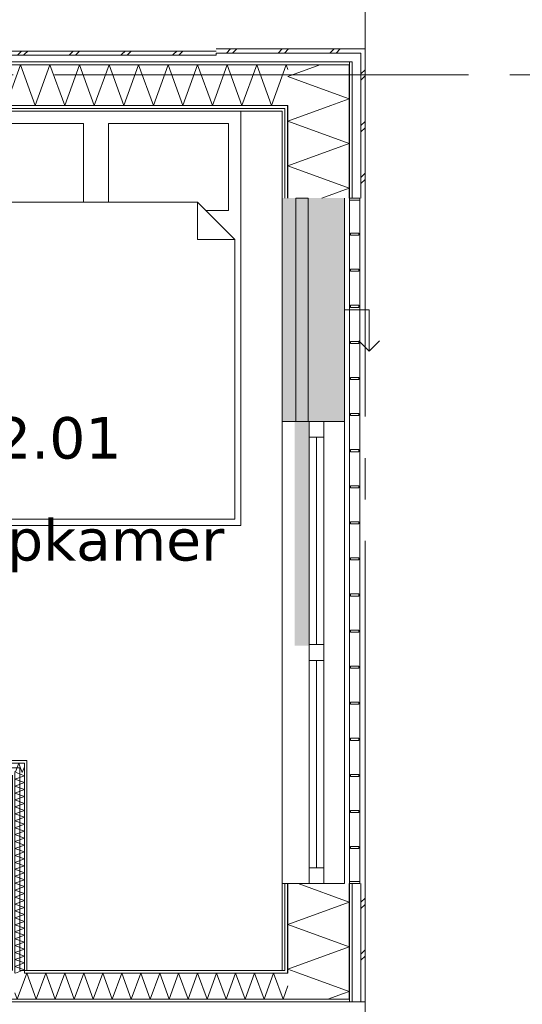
# Model space of a CAD drawing. Header units: millimetres. Extents: x -14925 to 266687, y -3550 to 35834.
# Tile 105 of 244: x 26106 to 28535, y 13512 to 18266. Entities that reach past the tile are written whole.
import ezdxf
from ezdxf.enums import TextEntityAlignment as Align

# ---------------------------------------------------------------- set-up
doc = ezdxf.new("R2010")
doc.units = ezdxf.units.MM
doc.header["$MEASUREMENT"] = 0
doc.linetypes.add('B0204', pattern=[2600, 2000, -200, 200, -200])
for name, color, linetype in [('34 Balustrades', 7, 'Continuous'), ('A Stramien', 7, 'Continuous'), ('New_21 Buitenwanden', 7, 'Continuous'), ('New_21 Buitenwanden 2D arcering', 7, 'Continuous'), ('New_21 Buitenwanden Afdek-arcering', 7, 'Continuous'), ('New_21 Buitenwanden Deuren', 7, 'Continuous'), ('New_21 Buitenwanden Doorsnede-arcering', 7, 'Continuous'), ('New_21 Buitenwanden Laagscheidingslijnen', 7, 'Continuous'), ('New_21 Buitenwanden Ramen', 7, 'Continuous'), ('New_22 C Binnenwanden', 7, 'Continuous'), ('New_22 C Binnenwanden Doorsnede-arcering', 7, 'Continuous'), ('New_22 C Binnenwanden Laagscheidingslijnen', 7, 'Continuous'), ('New_82 Interieur', 7, 'Continuous'), ('New_Z Gebruiksopp', 7, 'Continuous'), ('New_Z Gebruiksopp Zone omranding', 7, 'Continuous'), ('New_Z Gebruiksopp Zone tekst', 7, 'Continuous'), ('Tekst_dim 1_ 100 .DO', 7, 'Continuous')]:
    doc.layers.add(name, color=color, linetype=linetype)
doc.styles.add('GENERATED_STYLE_1', font='verdana.ttf')
doc.styles.add('GENERATED_STYLE_2', font='verdana.ttf')
doc.dimstyles.new('GENERATED_STYLE__2', dxfattribs={"dimtxt": 400, "dimasz": 380, "dimexe": 0.18, "dimexo": 0.0625, "dimgap": 0, "dimtad": 1, "dimtih": 1, "dimtoh": 1, "dimdec": 0, "dimzin": 0, "dimdsep": 46, "dimtxsty": 'GENERATED_STYLE_2', "dimblk": 'ARROWHEAD_7', "dimblk1": 'ARROWHEAD_7', "dimblk2": 'ARROWHEAD_7', "dimcen": 0.09, "dimse1": 1, "dimse2": 1, "dimclrd": 9, "dimclre": 9, "dimclrt": 9, "dimadec": 1, "dimazin": 0, "dimtfac": 1, "dimtdec": 4, "dimtmove": 0, "dimatfit": 3, "dimfxl": 1, "dimtolj": 1, "dimtzin": 0, "dimarcsym": 0})
pattern_1 = [(90, (0, 0), (-100, 0), [])]
pattern_2 = [(90, (0, 0), (-346.41, 0), [0, -200]), (90, (-173.2, 100), (-346.41, 0), [0, -200])]
pattern_3 = [(180, (0, 0), (0, 100), [])]
pattern_4 = [(0, (0, 0), (0, 100), [])]
pattern_5 = [(270, (0, 0), (100, 0), [])]
pattern_6 = [(180, (0, 0), (0, 346.41), [0, -200]), (180, (-100, -173.2), (0, 346.41), [0, -200])]

# ---------------------------------------------------------------- blocks, each defined once
blk = doc.blocks.new('slaapkamer_2.01_49_3', base_point=(26292.5, 16480.5))
at = {"layer": 'New_Z Gebruiksopp Zone tekst', "color": 2, "lineweight": 0}
for tag, style, p in [('DUMMY_941', 'GENERATED_STYLE_1', (26292.5, 16418.4)), ('DUMMY_942', 'GENERATED_STYLE_2', (26292.5, 15921.2))]:
    blk.add_attdef(tag, text='', height=200, dxfattribs=dict(at, style=style)).set_placement(p, align=Align.TOP_LEFT)
for tag, style, p in [('ROOM_NUMBER', 'GENERATED_STYLE_1', (26292.5, 16347.7)), ('ROOM_NAME', 'GENERATED_STYLE_2', (26292.5, 15855.3))]:
    blk.add_attdef(tag, text='', height=200, dxfattribs=dict(at, style=style)).set_placement(p, align=Align.TOP_CENTER)
blk = doc.blocks.new('*X990')
at = {"layer": 'New_21 Buitenwanden Doorsnede-arcering', "color": 7, "linetype": 'Continuous', "lineweight": 0}
for p in [(27556.5, 18048), (27533.5, 17943.9)]:
    blk.add_line(p, (27402, 17991.8), dxfattribs=at)
blk = doc.blocks.new('*X992')
at = {"layer": 'New_21 Buitenwanden Doorsnede-arcering', "color": 7, "linetype": 'Continuous', "lineweight": 0}
for p, q in [((27755, 18005), (27775, 18025)), ((27755, 17975), (27775, 17995)), ((27755, 17755), (27775, 17775)), ((27755, 17725), (27775, 17745)), ((27755, 17505), (27775, 17525)), ((27755, 17475), (27775, 17495))]:
    blk.add_line(p, q, dxfattribs=at)
blk = doc.blocks.new('*X994')
at = {"layer": 'New_21 Buitenwanden Doorsnede-arcering', "color": 7, "linetype": 'Continuous', "lineweight": 0}
for p, q in [((27610, 17852), (27402, 17776.3)), ((27698, 17668.6), (27402, 17776.3)), ((27698, 17668.6), (27402, 17560.8)), ((27698, 17453.1), (27402, 17560.8)), ((27698, 17453.1), (27565.8, 17405))]:
    blk.add_line(p, q, dxfattribs=at)
blk = doc.blocks.new('*X995')
at = {"layer": 'New_21 Buitenwanden Doorsnede-arcering', "color": 7, "linetype": 'Continuous', "lineweight": 0}
for q in [(27533.5, 17943.9), (27610, 17852)]:
    blk.add_line((27698, 17884), q, dxfattribs=at)
blk = doc.blocks.new('Wall_157_3', base_point=(27375, 17825))
at = {"layer": 'New_21 Buitenwanden Doorsnede-arcering', "linetype": 'Continuous', "lineweight": 0, "true_color": 0x000000}
h = blk.add_hatch(dxfattribs=at)
h.set_pattern_fill('325_Houtachtig_plaatmate_E2', color=18, style=0, pattern_type=2)
h.set_pattern_definition(pattern_1)
h.paths.add_polyline_path([(27698, 18063), (27698, 18048), (27713, 18048), (27713, 18063)])
h = blk.add_hatch(dxfattribs=at)
h.set_pattern_fill('325_Houtachtig_plaatmate_E2', color=18, style=0, pattern_type=2)
h.set_pattern_definition(pattern_1)
h.paths.add_polyline_path([(27698, 18048), (27698, 17405), (27713, 17405), (27713, 18048)])
h = blk.add_hatch(dxfattribs=at)
h.set_pattern_fill('720_Gips_0003', color=18, style=0, pattern_type=2)
h.set_pattern_definition(pattern_2)
h.paths.add_polyline_path([(27375, 17825), (27387, 17834), (27387, 17837), (27375, 17837)])
h = blk.add_hatch(dxfattribs=at)
h.set_pattern_fill('720_Gips_0003', color=18, style=0, pattern_type=2)
h.set_pattern_definition(pattern_2)
h.paths.add_polyline_path([(27387, 17834), (27375, 17825), (27387, 17825)])
h = blk.add_hatch(dxfattribs=at)
h.set_pattern_fill('325_Houtachtig_plaatmate_E2', color=18, style=0, pattern_type=2)
h.set_pattern_definition(pattern_1)
h.paths.add_polyline_path([(27387, 17837), (27391, 17837), (27402, 17845.2), (27402, 17852), (27387, 17852)])
h = blk.add_hatch(dxfattribs=at)
h.set_pattern_fill('325_Houtachtig_plaatmate_E2', color=18, style=0, pattern_type=2)
h.set_pattern_definition(pattern_1)
h.paths.add_polyline_path([(27387, 17834), (27391, 17837), (27387, 17837)])
h = blk.add_hatch(dxfattribs=at)
h.set_pattern_fill('325_Houtachtig_plaatmate_E2', color=18, style=0, pattern_type=2)
h.set_pattern_definition(pattern_1)
h.paths.add_polyline_path([(27391, 17837), (27387, 17834), (27387, 17405), (27402, 17405), (27402, 17837)])
h = blk.add_hatch(dxfattribs=at)
h.set_pattern_fill('325_Houtachtig_plaatmate_E2', color=18, style=0, pattern_type=2)
h.set_pattern_definition(pattern_1)
h.paths.add_polyline_path([(27402, 17837), (27402, 17845.2), (27391, 17837)])
h = blk.add_hatch(dxfattribs=at)
h.set_pattern_fill('720_Gips_0003', color=18, style=0, pattern_type=2)
h.set_pattern_definition(pattern_2)
h.paths.add_polyline_path([(27375, 17825), (27375, 17405), (27387, 17405), (27387, 17825)])
at = {"layer": 'New_21 Buitenwanden', "color": 9, "linetype": 'Continuous', "lineweight": 0, "flags": 128}
for points in [[(27775, 18125), (27755, 18125)], [(27775, 17405), (27775, 18125)], [(27375, 17825), (27375, 17405)]]:
    blk.add_lwpolyline(points, dxfattribs=at)
at = {"layer": 'New_21 Buitenwanden Laagscheidingslijnen', "color": 9, "linetype": 'Continuous', "lineweight": 0}
for p, q in [((27748.3, 18105), (27713, 18105)), ((27748.3, 18105), (27755, 18105)), ((27755, 18063), (27755, 18105)), ((27672.3, 18048), (27402, 18048)), ((27672.3, 18048), (27698, 18048)), ((27698, 18063), (27713, 18063)), ((27698, 17852), (27698, 18048)), ((27713, 18048), (27713, 18063)), ((27713, 17405), (27713, 18048)), ((27755, 17405), (27755, 18063)), ((27387, 17837), (27375, 17837)), ((27402, 17852), (27387, 17852)), ((27387, 17834), (27387, 17837)), ((27387, 17825), (27387, 17834)), ((27402, 17845.2), (27402, 17852)), ((27402, 17837), (27402, 17845.2)), ((27402, 17405), (27402, 17837)), ((27698, 17405), (27698, 17852)), ((27387, 17405), (27387, 17825))]:
    blk.add_line(p, q, dxfattribs=at)
at = {"layer": 'New_21 Buitenwanden', "color": 1, "lineweight": 0}
for name in ['*X990', '*X992', '*X995', '*X994']:
    blk.add_blockref(name, (0, 0), dxfattribs=at)
blk = doc.blocks.new('*X1010')
at = {"layer": 'New_22 C Binnenwanden Doorsnede-arcering', "color": 7, "linetype": 'Continuous', "lineweight": 0}
for p, q in [((26140.3, 13663), (26129, 13631.8)), ((26140.3, 13663), (26186.2, 13537)), ((26232.1, 13663), (26186.2, 13537)), ((26232.1, 13663), (26277.9, 13537)), ((26323.8, 13663), (26277.9, 13537)), ((26323.8, 13663), (26369.6, 13537)), ((26415.5, 13663), (26369.6, 13537)), ((26415.5, 13663), (26461.4, 13537)), ((26507.2, 13663), (26461.4, 13537)), ((26507.2, 13663), (26553.1, 13537)), ((26598.9, 13663), (26553.1, 13537)), ((26598.9, 13663), (26644.8, 13537)), ((26690.7, 13663), (26644.8, 13537)), ((26690.7, 13663), (26736.5, 13537)), ((26782.4, 13663), (26736.5, 13537)), ((26782.4, 13663), (26828.2, 13537)), ((26874.1, 13663), (26828.2, 13537)), ((26874.1, 13663), (26920, 13537)), ((26965.8, 13663), (26920, 13537)), ((26965.8, 13663), (27011.7, 13537)), ((27057.5, 13663), (27011.7, 13537)), ((27057.5, 13663), (27103.4, 13537)), ((27149.3, 13663), (27103.4, 13537)), ((27149.3, 13663), (27195.1, 13537)), ((27241, 13663), (27195.1, 13537)), ((27241, 13663), (27286.8, 13537)), ((27332.7, 13663), (27286.8, 13537)), ((27332.7, 13663), (27378.6, 13537)), ((27402, 13601.4), (27378.6, 13537))]:
    blk.add_line(p, q, dxfattribs=at)
blk = doc.blocks.new('*X1011')
at = {"layer": 'New_22 C Binnenwanden Doorsnede-arcering', "color": 7, "linetype": 'Continuous', "lineweight": 0}
for p in [(26129, 13631.8), (26083, 13568.5)]:
    blk.add_line(p, (26094.5, 13537), dxfattribs=at)
blk = doc.blocks.new('Wall_160_3', base_point=(27375, 13675))
at = {"layer": 'New_22 C Binnenwanden Doorsnede-arcering', "linetype": 'Continuous', "lineweight": 0, "true_color": 0x000000}
h = blk.add_hatch(dxfattribs=at)
h.set_pattern_fill('325_Houtachtig_plaatmate_E2', color=18, style=0, pattern_type=2)
h.set_pattern_definition(pattern_3)
h.paths.add_polyline_path([(26129, 13663), (26141, 13663), (26141, 13675), (26129, 13675)])
h = blk.add_hatch(dxfattribs=at)
h.set_pattern_fill('325_Houtachtig_plaatmate_E2', color=18, style=0, pattern_type=2)
h.set_pattern_definition(pattern_3)
h.paths.add_polyline_path([(26141, 13663), (27387, 13663), (27387, 13670.5), (27375, 13675), (26141, 13675)])
h = blk.add_hatch(dxfattribs=at)
h.set_pattern_fill('325_Houtachtig_plaatmate_E2', color=18, style=0, pattern_type=2)
h.set_pattern_definition(pattern_3)
h.paths.add_polyline_path([(27375, 13675), (27387, 13670.5), (27387, 13675)])
h = blk.add_hatch(dxfattribs=at)
h.set_pattern_fill('325_Houtachtig_plaatmate_E2', color=18, style=0, pattern_type=2)
h.set_pattern_definition(pattern_3)
h.paths.add_polyline_path([(20602, 13525), (27698, 13525), (27698, 13537), (20602, 13537)])
at = {"layer": 'New_21 Buitenwanden Laagscheidingslijnen', "color": 1, "linetype": 'Continuous', "lineweight": 0}
blk.add_line((27375, 13675), (27387, 13675), dxfattribs=at)
at = {"layer": 'New_22 C Binnenwanden', "color": 1, "linetype": 'Continuous', "lineweight": 0, "flags": 128}
for points in [[(27375, 13675), (26141, 13675)], [(20602, 13525), (27698, 13525)]]:
    blk.add_lwpolyline(points, dxfattribs=at)
at = {"layer": 'New_22 C Binnenwanden Laagscheidingslijnen', "color": 1, "linetype": 'Continuous', "lineweight": 0}
for p, q in [((26129, 13663), (26129, 13675)), ((27387, 13663), (26129, 13663)), ((27387, 13663), (27402, 13663)), ((27402, 13537), (20898, 13537)), ((27402, 13537), (27698, 13537))]:
    blk.add_line(p, q, dxfattribs=at)
at = {"layer": 'New_22 C Binnenwanden', "color": 1, "lineweight": 0}
for name in ['*X1010', '*X1011']:
    blk.add_blockref(name, (0, 0), dxfattribs=at)
blk = doc.blocks.new('*X1173')
at = {"layer": 'New_22 C Binnenwanden Doorsnede-arcering', "color": 7, "linetype": 'Continuous', "lineweight": 0}
for p, q in [((26118.5, 14631), (26109, 14657)), ((26118.5, 14631), (26129, 14659.8)), ((26085, 14631), (26084.5, 14632.5)), ((26085, 14631), (26086.2, 14634.2))]:
    blk.add_line(p, q, dxfattribs=at)
blk = doc.blocks.new('*X1177')
at = {"layer": 'New_22 C Binnenwanden Doorsnede-arcering', "color": 7, "linetype": 'Continuous', "lineweight": 0}
for p, q in [((26086.2, 14634.2), (26101.8, 14677)), ((26109, 14657), (26101.8, 14677)), ((26084.5, 14632.5), (26083, 14636.5))]:
    blk.add_line(p, q, dxfattribs=at)
blk = doc.blocks.new('Wall_183_3', base_point=(23621, 14654))
at = {"layer": 'New_22 C Binnenwanden Doorsnede-arcering', "linetype": 'Continuous', "lineweight": 0, "true_color": 0x000000}
h = blk.add_hatch(dxfattribs=at)
h.set_pattern_fill('325_Houtachtig_plaatmate_E2', color=18, style=0, pattern_type=2)
h.set_pattern_definition(pattern_4)
h.paths.add_polyline_path([(26129, 14689), (25145, 14689), (25145, 14677), (26129, 14677)])
h = blk.add_hatch(dxfattribs=at)
h.set_pattern_fill('325_Houtachtig_plaatmate_E2', color=18, style=0, pattern_type=2)
h.set_pattern_definition(pattern_4)
h.paths.add_polyline_path([(26129, 14677), (26141, 14677), (26141, 14689)])
h = blk.add_hatch(dxfattribs=at)
h.set_pattern_fill('325_Houtachtig_plaatmate_E2', color=18, style=0, pattern_type=2)
h.set_pattern_definition(pattern_4)
h.paths.add_polyline_path([(26129, 14689), (26129, 14677), (26141, 14689)])
at = {"layer": 'New_22 C Binnenwanden', "color": 1, "linetype": 'Continuous', "lineweight": 0, "flags": 128}
for points in [[(26141, 14689), (25145, 14689)], [(26141, 14689), (26141, 14677)]]:
    blk.add_lwpolyline(points, dxfattribs=at)
at = {"layer": 'New_22 C Binnenwanden Laagscheidingslijnen', "color": 1, "linetype": 'Continuous', "lineweight": 0}
for p in [(25145, 14677), (26129, 14631)]:
    blk.add_line(p, (26129, 14677), dxfattribs=at)
at = {"layer": 'New_22 C Binnenwanden', "color": 1, "lineweight": 0}
for name in ['*X1177', '*X1173']:
    blk.add_blockref(name, (0, 0), dxfattribs=at)
blk = doc.blocks.new('*X1184')
at = {"layer": 'New_22 C Binnenwanden Doorsnede-arcering', "color": 7, "linetype": 'Continuous', "lineweight": 0}
blk.add_line((26085.8, 13663), (26118.8, 13675), dxfattribs=at)
blk = doc.blocks.new('*X1185')
at = {"layer": 'New_22 C Binnenwanden Doorsnede-arcering', "color": 7, "linetype": 'Continuous', "lineweight": 0}
for p, q in [((26083, 14599.6), (26129, 14616.3)), ((26083, 14599.6), (26129, 14582.8)), ((26088.7, 14631), (26129, 14616.3)), ((26083, 14566.1), (26129, 14582.8)), ((26083, 14566.1), (26129, 14549.3)), ((26083, 14532.6), (26129, 14549.3)), ((26083, 14532.6), (26129, 14515.9)), ((26083, 14499.1), (26129, 14515.9)), ((26083, 14499.1), (26129, 14482.4)), ((26083, 14465.6), (26129, 14482.4)), ((26083, 14465.6), (26129, 14448.9)), ((26083, 14432.1), (26129, 14448.9)), ((26083, 14432.1), (26129, 14415.4)), ((26083, 14398.7), (26129, 14415.4)), ((26083, 14398.7), (26129, 14381.9)), ((26083, 14365.2), (26129, 14381.9)), ((26083, 14365.2), (26129, 14348.4)), ((26083, 14331.7), (26129, 14348.4)), ((26083, 14331.7), (26129, 14314.9)), ((26083, 14298.2), (26129, 14314.9)), ((26083, 14298.2), (26129, 14281.5)), ((26083, 14264.7), (26129, 14281.5)), ((26083, 14264.7), (26129, 14248)), ((26083, 14231.2), (26129, 14248)), ((26083, 14231.2), (26129, 14214.5)), ((26083, 14197.8), (26129, 14214.5)), ((26083, 14197.8), (26129, 14181)), ((26083, 14164.3), (26129, 14181)), ((26083, 14164.3), (26129, 14147.5)), ((26083, 14130.8), (26129, 14147.5)), ((26083, 14130.8), (26129, 14114)), ((26083, 14097.3), (26129, 14114)), ((26083, 14097.3), (26129, 14080.6)), ((26083, 14063.8), (26129, 14080.6)), ((26083, 14063.8), (26129, 14047.1)), ((26083, 14030.3), (26129, 14047.1)), ((26083, 14030.3), (26129, 14013.6)), ((26083, 13996.8), (26129, 14013.6)), ((26083, 13996.8), (26129, 13980.1)), ((26083, 13963.4), (26129, 13980.1)), ((26083, 13963.4), (26129, 13946.6)), ((26083, 13929.9), (26129, 13946.6)), ((26083, 13929.9), (26129, 13913.1)), ((26083, 13896.4), (26129, 13913.1)), ((26083, 13896.4), (26129, 13879.6)), ((26083, 13862.9), (26129, 13879.6)), ((26083, 13862.9), (26129, 13846.2)), ((26083, 13829.4), (26129, 13846.2)), ((26083, 13829.4), (26129, 13812.7)), ((26083, 13795.9), (26129, 13812.7)), ((26083, 13795.9), (26129, 13779.2)), ((26083, 13762.4), (26129, 13779.2)), ((26083, 13762.4), (26129, 13745.7)), ((26083, 13729), (26129, 13745.7)), ((26083, 13729), (26129, 13712.2)), ((26083, 13695.5), (26129, 13712.2)), ((26083, 13695.5), (26129, 13678.7)), ((26118.8, 13675), (26129, 13678.7))]:
    blk.add_line(p, q, dxfattribs=at)
blk = doc.blocks.new('Wall_185_3', base_point=(26106, 14654))
at = {"layer": 'New_22 C Binnenwanden Doorsnede-arcering', "linetype": 'Continuous', "lineweight": 0, "true_color": 0x000000}
h = blk.add_hatch(dxfattribs=at)
h.set_pattern_fill('325_Houtachtig_plaatmate_E2', color=18, style=0, pattern_type=2)
h.set_pattern_definition(pattern_5)
h.paths.add_polyline_path([(26129, 14677), (26129, 13675), (26141, 13675), (26141, 14677)])
h = blk.add_hatch(dxfattribs=at)
h.set_pattern_fill('325_Houtachtig_plaatmate_E2', color=18, style=0, pattern_type=2)
h.set_pattern_definition(pattern_5)
h.paths.add_polyline_path([(26071, 14619), (26071, 13675), (26083, 13675), (26083, 14619)])
at = {"layer": 'New_22 C Binnenwanden', "color": 1, "linetype": 'Continuous', "lineweight": 0, "flags": 128}
for points in [[(26141, 13675), (26141, 14677)], [(26071, 14619), (26071, 13675)]]:
    blk.add_lwpolyline(points, dxfattribs=at)
at = {"layer": 'New_22 C Binnenwanden Laagscheidingslijnen', "color": 1, "linetype": 'Continuous', "lineweight": 0}
for p, q in [((26129, 14631), (26129, 14677)), ((26083, 14619), (26083, 14631)), ((26083, 14619), (26083, 13675)), ((26129, 14631), (26129, 13675)), ((26083, 13675), (26083, 13663)), ((26129, 13663), (26129, 13675))]:
    blk.add_line(p, q, dxfattribs=at)
at = {"layer": 'New_22 C Binnenwanden', "color": 1, "lineweight": 0}
for name in ['*X1185', '*X1184']:
    blk.add_blockref(name, (0, 0), dxfattribs=at)
blk = doc.blocks.new('Rnx horizontaal 26[19]_3')
at = {"layer": 'New_21 Buitenwanden Ramen', "color": 7, "linetype": 'Continuous', "lineweight": 0}
for p, q in [((27375, 16327), (27375, 16339)), ((27375, 16327), (27375, 16339)), ((27375, 14095), (27375, 16327)), ((27387, 16327), (27375, 16327)), ((27387, 16327), (27375, 16327)), ((27402, 16327), (27387, 16327)), ((27402, 16327), (27387, 16327)), ((27505, 16327), (27402, 16327)), ((27505, 16327), (27402, 16327)), ((27505, 16327), (27505, 16251)), ((27575, 16327), (27505, 16327)), ((27575, 16327), (27505, 16327)), ((27575, 16251), (27575, 16327)), ((27598, 16327), (27575, 16327)), ((27613, 16327), (27598, 16327)), ((27655, 16327), (27613, 16327)), ((27675, 16327), (27655, 16327)), ((27675, 14095), (27675, 16327)), ((27505, 16251), (27575, 16251)), ((27505, 16251), (27505, 15249)), ((27540, 15249), (27540, 16251)), ((27575, 15249), (27575, 16251)), ((27575, 15249), (27505, 15249)), ((27505, 15249), (27505, 15211)), ((27575, 15211), (27575, 15249)), ((27505, 15211), (27505, 15173)), ((27505, 15173), (27575, 15173)), ((27505, 15173), (27505, 14171)), ((27540, 14171), (27540, 15173)), ((27575, 15173), (27575, 15211)), ((27575, 14171), (27575, 15173)), ((27575, 14171), (27505, 14171)), ((27505, 14171), (27505, 14095)), ((27575, 14095), (27575, 14171)), ((27387, 14095), (27375, 14095)), ((27387, 14095), (27375, 14095)), ((27375, 14095), (27375, 14083)), ((27375, 14095), (27375, 14083)), ((27402, 14095), (27387, 14095)), ((27402, 14095), (27387, 14095)), ((27505, 14095), (27402, 14095)), ((27505, 14095), (27402, 14095)), ((27575, 14095), (27505, 14095)), ((27575, 14095), (27505, 14095)), ((27598, 14095), (27575, 14095)), ((27613, 14095), (27598, 14095)), ((27655, 14095), (27613, 14095)), ((27675, 14095), (27655, 14095))]:
    blk.add_line(p, q, dxfattribs=at)
blk = doc.blocks.new('DS1 in wand 26[61]_3')
at = {"layer": 'New_21 Buitenwanden Deuren', "color": 7, "linetype": 'Continuous', "lineweight": 0}
for p, q in [((27375, 17405), (27375, 16327)), ((27440, 16327), (27440, 17405)), ((27440, 17405), (27500, 17405)), ((27500, 17405), (27500, 16327)), ((27675, 17405), (27675, 16327)), ((27675, 16866), (27795, 16866)), ((27795, 16866), (27795, 16666)), ((27795, 16666), (27745, 16716)), ((27795, 16666), (27845, 16716)), ((27387, 16327), (27375, 16327)), ((27387, 16327), (27375, 16327)), ((27375, 16327), (27375, 16251)), ((27375, 16327), (27375, 16251)), ((27402, 16327), (27387, 16327)), ((27402, 16327), (27387, 16327)), ((27435, 16327), (27402, 16327)), ((27435, 16327), (27402, 16327)), ((27500, 16327), (27440, 16327)), ((27598, 16327), (27505, 16327)), ((27613, 16327), (27598, 16327)), ((27655, 16327), (27613, 16327)), ((27675, 16327), (27655, 16327))]:
    blk.add_line(p, q, dxfattribs=at)
blk = doc.blocks.new('Wall_263_3', base_point=(27375, 17405))
at = {"layer": 'New_21 Buitenwanden 2D arcering', "linetype": 'Continuous', "lineweight": 0, "true_color": 0xffffff}
blk.add_hatch(color=7, dxfattribs=at).paths.add_polyline_path([(27505, 16327), (27435, 16327), (27435, 15244), (27505, 15244)])
at = {"layer": 'New_21 Buitenwanden Afdek-arcering', "linetype": 'Continuous', "lineweight": 0, "true_color": 0xffffff}
blk.add_hatch(color=7, dxfattribs=at).paths.add_polyline_path([(27675, 16327), (27675, 17405), (27375, 17405), (27375, 16327)])
at = {"layer": 'New_21 Buitenwanden', "color": 9, "linetype": 'Continuous', "lineweight": 0}
for p, q in [((27375, 14095), (27375, 14083)), ((27387, 14095), (27375, 14095)), ((27402, 14095), (27387, 14095)), ((27505, 14095), (27402, 14095)), ((27575, 14095), (27505, 14095)), ((27598, 14095), (27575, 14095)), ((27613, 14095), (27598, 14095)), ((27655, 14095), (27613, 14095)), ((27675, 14095), (27655, 14095))]:
    blk.add_line(p, q, dxfattribs=at)
at = {"layer": 'New_21 Buitenwanden Deuren', "color": 7, "linetype": 'Continuous', "lineweight": 0}
blk.add_blockref('DS1 in wand 26[61]_3', (0, 0), dxfattribs=at)
at = {"layer": 'New_21 Buitenwanden Ramen', "color": 7, "linetype": 'Continuous', "lineweight": 0}
blk.add_blockref('Rnx horizontaal 26[19]_3', (0, 0), dxfattribs=at)
blk = doc.blocks.new('*X1509')
at = {"layer": 'New_21 Buitenwanden Doorsnede-arcering', "color": 7, "linetype": 'Continuous', "lineweight": 0}
blk.add_line((27669.9, 13564.4), (27594.6, 13537), dxfattribs=at)
blk = doc.blocks.new('*X1511')
at = {"layer": 'New_21 Buitenwanden Doorsnede-arcering', "color": 7, "linetype": 'Continuous', "lineweight": 0}
for p, q in [((27755, 14005), (27775, 14025)), ((27755, 13975), (27775, 13995)), ((27755, 13755), (27775, 13775)), ((27755, 13725), (27775, 13745))]:
    blk.add_line(p, q, dxfattribs=at)
blk = doc.blocks.new('*X1512')
at = {"layer": 'New_21 Buitenwanden Doorsnede-arcering', "color": 7, "linetype": 'Continuous', "lineweight": 0}
for q in [(27455.2, 13663), (27669.9, 13564.4)]:
    blk.add_line((27698, 13574.6), q, dxfattribs=at)
blk = doc.blocks.new('*X1513')
at = {"layer": 'New_21 Buitenwanden Doorsnede-arcering', "color": 7, "linetype": 'Continuous', "lineweight": 0}
for p, q in [((27698, 14005.6), (27452.3, 14095)), ((27698, 14005.6), (27402, 13897.8)), ((27698, 13790.1), (27402, 13897.8)), ((27698, 13790.1), (27402, 13682.4)), ((27455.2, 13663), (27402, 13682.4))]:
    blk.add_line(p, q, dxfattribs=at)
blk = doc.blocks.new('Wall_264_3', base_point=(27375, 14095))
at = {"layer": 'New_21 Buitenwanden Doorsnede-arcering', "linetype": 'Continuous', "lineweight": 0, "true_color": 0x000000}
h = blk.add_hatch(dxfattribs=at)
h.set_pattern_fill('720_Gips_0003', color=18, style=0, pattern_type=2)
h.set_pattern_definition(pattern_2)
h.paths.add_polyline_path([(27387, 13675), (27387, 14095), (27375, 14095), (27375, 13675)])
h = blk.add_hatch(dxfattribs=at)
h.set_pattern_fill('325_Houtachtig_plaatmate_E2', color=18, style=0, pattern_type=2)
h.set_pattern_definition(pattern_1)
h.paths.add_polyline_path([(27402, 13675), (27402, 14095), (27387, 14095), (27387, 13675)])
h = blk.add_hatch(dxfattribs=at)
h.set_pattern_fill('325_Houtachtig_plaatmate_E2', color=18, style=0, pattern_type=2)
h.set_pattern_definition(pattern_1)
h.paths.add_polyline_path([(27713, 13548.25), (27713, 14095), (27698, 14095), (27698, 13553.875)])
h = blk.add_hatch(dxfattribs=at)
h.set_pattern_fill('325_Houtachtig_plaatmate_E2', color=18, style=0, pattern_type=2)
h.set_pattern_definition(pattern_1)
h.paths.add_polyline_path([(27387, 13675), (27387, 13670.5), (27402, 13664.875), (27402, 13675)])
h = blk.add_hatch(dxfattribs=at)
h.set_pattern_fill('325_Houtachtig_plaatmate_E2', color=18, style=0, pattern_type=2)
h.set_pattern_definition(pattern_1)
h.paths.add_polyline_path([(27387, 13663), (27402, 13663), (27402, 13664.875), (27387, 13670.5)])
h = blk.add_hatch(dxfattribs=at)
h.set_pattern_fill('325_Houtachtig_plaatmate_E2', color=18, style=0, pattern_type=2)
h.set_pattern_definition(pattern_1)
h.paths.add_polyline_path([(27698, 13537), (27713, 13537), (27713, 13548.25), (27698, 13553.875)])
h = blk.add_hatch(dxfattribs=at)
h.set_pattern_fill('325_Houtachtig_plaatmate_E2', color=18, style=0, pattern_type=2)
h.set_pattern_definition(pattern_1)
h.paths.add_polyline_path([(27698, 13525), (27713, 13525), (27713, 13537), (27698, 13537)])
at = {"layer": 'New_21 Buitenwanden', "color": 9, "linetype": 'Continuous', "lineweight": 0, "flags": 128}
for points in [[(27375, 14095), (27375, 13675)], [(27775, 13525), (27775, 14095)]]:
    blk.add_lwpolyline(points, dxfattribs=at)
at = {"layer": 'New_21 Buitenwanden Laagscheidingslijnen', "color": 9, "linetype": 'Continuous', "lineweight": 0}
for p, q in [((27387, 13675), (27387, 14095)), ((27402, 13675), (27402, 14095)), ((27698, 13663), (27698, 14095)), ((27713, 13548.25), (27713, 14095)), ((27755, 13532.5), (27755, 14095)), ((27402, 13664.875), (27402, 13675)), ((27698, 13553.875), (27698, 13663))]:
    blk.add_line(p, q, dxfattribs=at)
at = {"layer": 'New_21 Buitenwanden Laagscheidingslijnen', "color": 1, "linetype": 'Continuous', "lineweight": 0}
blk.add_line((27375, 13675), (27387, 13675), dxfattribs=at)
at = {"layer": 'New_22 C Binnenwanden', "color": 9, "linetype": 'Continuous', "lineweight": 0, "flags": 128}
for points in [[(27713, 13525), (27698, 13525)], [(27755, 13525), (27713, 13525)], [(27775, 13525), (27755, 13525)]]:
    blk.add_lwpolyline(points, dxfattribs=at)
at = {"layer": 'New_22 C Binnenwanden Laagscheidingslijnen', "color": 1, "linetype": 'Continuous', "lineweight": 0}
for p, q in [((27387, 13663), (27402, 13663)), ((27402, 13537), (27698, 13537))]:
    blk.add_line(p, q, dxfattribs=at)
at = {"layer": 'New_22 C Binnenwanden Laagscheidingslijnen', "color": 9, "linetype": 'Continuous', "lineweight": 0}
for p, q in [((27402, 13663), (27402, 13664.875)), ((27698, 13537), (27698, 13553.875)), ((27713, 13537), (27713, 13548.25)), ((27713, 13525), (27713, 13537)), ((27755, 13525), (27755, 13532.5))]:
    blk.add_line(p, q, dxfattribs=at)
at = {"layer": 'New_21 Buitenwanden', "color": 1, "lineweight": 0}
for name in ['*X1513', '*X1511', '*X1512', '*X1509']:
    blk.add_blockref(name, (0, 0), dxfattribs=at)
blk = doc.blocks.new('*X1517')
at = {"layer": 'New_21 Buitenwanden Doorsnede-arcering', "color": 7, "linetype": 'Continuous', "lineweight": 0}
for p, q in [((25850, 18100), (25865, 18115)), ((25880, 18100), (25895, 18115)), ((26100, 18100), (26115, 18115)), ((26130, 18100), (26145, 18115)), ((26350, 18100), (26365, 18115)), ((26380, 18100), (26395, 18115)), ((26600, 18100), (26615, 18115)), ((26630, 18100), (26645, 18115)), ((26850, 18100), (26865, 18115)), ((26880, 18100), (26895, 18115)), ((25845, 18095), (25850, 18100)), ((25875, 18095), (25880, 18100)), ((26095, 18095), (26100, 18100)), ((26125, 18095), (26130, 18100)), ((26345, 18095), (26350, 18100)), ((26375, 18095), (26380, 18100)), ((26595, 18095), (26600, 18100)), ((26625, 18095), (26630, 18100)), ((26845, 18095), (26850, 18100)), ((26875, 18095), (26880, 18100))]:
    blk.add_line(p, q, dxfattribs=at)
blk = doc.blocks.new('*X1519')
at = {"layer": 'New_21 Buitenwanden Doorsnede-arcering', "color": 7, "linetype": 'Continuous', "lineweight": 0}
for p, q in [((25824.4, 18048), (25753.1, 17852)), ((25824.4, 18048), (25895.8, 17852)), ((25967.1, 18048), (25895.8, 17852)), ((25967.1, 18048), (26038.4, 17852)), ((26109.8, 18048), (26038.4, 17852)), ((26109.8, 18048), (26181.1, 17852)), ((26252.4, 18048), (26181.1, 17852)), ((26252.4, 18048), (26323.8, 17852)), ((26395.1, 18048), (26323.8, 17852)), ((26395.1, 18048), (26466.5, 17852)), ((26537.8, 18048), (26466.5, 17852)), ((26537.8, 18048), (26609.1, 17852)), ((26680.5, 18048), (26609.1, 17852)), ((26680.5, 18048), (26751.8, 17852)), ((26823.2, 18048), (26751.8, 17852)), ((26823.2, 18048), (26894.5, 17852)), ((26965.8, 18048), (26894.5, 17852)), ((26965.8, 18048), (27037.2, 17852)), ((27055, 17901), (27037.2, 17852)), ((25745, 17874.2), (25753.1, 17852))]:
    blk.add_line(p, q, dxfattribs=at)
blk = doc.blocks.new('Wall_266_3', base_point=(21245, 17825))
at = {"layer": 'New_21 Buitenwanden Doorsnede-arcering', "linetype": 'Continuous', "lineweight": 0, "true_color": 0x000000}
h = blk.add_hatch(dxfattribs=at)
h.set_pattern_fill('325_Houtachtig_plaatmate_E2', color=18, style=0, pattern_type=2)
h.set_pattern_definition(pattern_3)
h.paths.add_polyline_path([(27055, 18063), (25745, 18063), (25745, 18048), (27055, 18048)])
h = blk.add_hatch(dxfattribs=at)
h.set_pattern_fill('325_Houtachtig_plaatmate_E2', color=18, style=0, pattern_type=2)
h.set_pattern_definition(pattern_3)
h.paths.add_polyline_path([(25745, 17852), (25745, 17837), (27055, 17837), (27055, 17852)])
h = blk.add_hatch(dxfattribs=at)
h.set_pattern_fill('720_Gips_0003', color=18, style=0, pattern_type=2)
h.set_pattern_definition(pattern_6)
h.paths.add_polyline_path([(25745, 17825), (27055, 17825), (27055, 17837), (25745, 17837)])
at = {"layer": 'New_21 Buitenwanden', "color": 9, "linetype": 'Continuous', "lineweight": 0, "flags": 128}
for points in [[(27055, 18115), (25745, 18115)], [(27055, 18095), (27055, 18105)], [(25745, 17825), (27055, 17825)]]:
    blk.add_lwpolyline(points, dxfattribs=at)
at = {"layer": 'New_21 Buitenwanden Laagscheidingslijnen', "color": 9, "linetype": 'Continuous', "lineweight": 0}
for p, q in [((27055, 18095), (25745, 18095)), ((27055, 18063), (25745, 18063)), ((27055, 18048), (25745, 18048)), ((27055, 17852), (25745, 17852)), ((27055, 17837), (25745, 17837))]:
    blk.add_line(p, q, dxfattribs=at)
at = {"layer": 'New_21 Buitenwanden', "color": 1, "lineweight": 0}
for name in ['*X1517', '*X1519']:
    blk.add_blockref(name, (0, 0), dxfattribs=at)
blk = doc.blocks.new('*X1527')
at = {"layer": 'New_21 Buitenwanden Doorsnede-arcering', "color": 7, "linetype": 'Continuous', "lineweight": 0}
for p, q in [((27105, 18105), (27125, 18125)), ((27135, 18105), (27155, 18125)), ((27355, 18105), (27375, 18125)), ((27385, 18105), (27405, 18125)), ((27605, 18105), (27625, 18125)), ((27635, 18105), (27655, 18125))]:
    blk.add_line(p, q, dxfattribs=at)
blk = doc.blocks.new('*X1528')
at = {"layer": 'New_21 Buitenwanden Doorsnede-arcering', "color": 7, "linetype": 'Continuous', "lineweight": 0}
for p, q in [((27108.5, 18048), (27055, 17901)), ((27108.5, 18048), (27179.8, 17852)), ((27251.2, 18048), (27179.8, 17852)), ((27251.2, 18048), (27322.5, 17852)), ((27393.9, 18048), (27322.5, 17852)), ((27393.9, 18048), (27402, 18025.6))]:
    blk.add_line(p, q, dxfattribs=at)
blk = doc.blocks.new('Wall_267_3', base_point=(27055, 17825))
at = {"layer": 'New_21 Buitenwanden Doorsnede-arcering', "linetype": 'Continuous', "lineweight": 0, "true_color": 0x000000}
h = blk.add_hatch(dxfattribs=at)
h.set_pattern_fill('325_Houtachtig_plaatmate_E2', color=18, style=0, pattern_type=2)
h.set_pattern_definition(pattern_3)
h.paths.add_polyline_path([(27692.3, 18063), (27055, 18063), (27055, 18048), (27672.3, 18048)])
h = blk.add_hatch(dxfattribs=at)
h.set_pattern_fill('325_Houtachtig_plaatmate_E2', color=18, style=0, pattern_type=2)
h.set_pattern_definition(pattern_3)
h.paths.add_polyline_path([(27692.3, 18063), (27672.3, 18048), (27698, 18048), (27698, 18063)])
h = blk.add_hatch(dxfattribs=at)
h.set_pattern_fill('325_Houtachtig_plaatmate_E2', color=18, style=0, pattern_type=2)
h.set_pattern_definition(pattern_3)
h.paths.add_polyline_path([(27387, 17852), (27055, 17852), (27055, 17837), (27387, 17837)])
h = blk.add_hatch(dxfattribs=at)
h.set_pattern_fill('720_Gips_0003', color=18, style=0, pattern_type=2)
h.set_pattern_definition(pattern_6)
h.paths.add_polyline_path([(27375, 17837), (27055, 17837), (27055, 17825), (27375, 17825)])
at = {"layer": 'New_21 Buitenwanden', "color": 9, "linetype": 'Continuous', "lineweight": 0, "flags": 128}
for points in [[(27755, 18125), (27055, 18125)], [(27055, 17825), (27375, 17825)]]:
    blk.add_lwpolyline(points, dxfattribs=at)
at = {"layer": 'New_21 Buitenwanden Laagscheidingslijnen', "color": 9, "linetype": 'Continuous', "lineweight": 0}
for p, q in [((27713, 18105), (27055, 18105)), ((27748.3, 18105), (27713, 18105)), ((27748.3, 18105), (27755, 18105)), ((27692.3, 18063), (27055, 18063)), ((27402, 18048), (27055, 18048)), ((27672.3, 18048), (27402, 18048)), ((27672.3, 18048), (27698, 18048)), ((27692.3, 18063), (27698, 18063)), ((27698, 18063), (27713, 18063)), ((27387, 17852), (27055, 17852)), ((27375, 17837), (27055, 17837)), ((27387, 17837), (27375, 17837)), ((27402, 17852), (27387, 17852))]:
    blk.add_line(p, q, dxfattribs=at)
at = {"layer": 'New_21 Buitenwanden', "color": 1, "lineweight": 0}
for name in ['*X1527', '*X1528']:
    blk.add_blockref(name, (0, 0), dxfattribs=at)
blk = doc.blocks.new('Railing_25_3')
at = {"layer": '34 Balustrades', "color": 9, "linetype": 'Continuous', "lineweight": 0, "flags": 128}
for points in [[(27750, 17405), (27700, 17405), (27700, 14095), (27750, 14095)], [(27750, 17405), (27700, 17405), (27700, 14095), (27750, 14095)], [(27750, 17405), (27700, 17405), (27700, 17395), (27750, 17395)], [(27750, 14105), (27700, 14105), (27700, 14095), (27750, 14095)]]:
    blk.add_lwpolyline(points, close=True, dxfattribs=at)
at = {"layer": '34 Balustrades', "color": 7, "linetype": 'Continuous', "lineweight": 0, "flags": 128}
for points in [[(27745, 17235.8), (27705, 17235.8), (27705, 17225.8), (27745, 17225.8)], [(27745, 17061.6), (27705, 17061.6), (27705, 17051.6), (27745, 17051.6)], [(27745, 16887.4), (27705, 16887.4), (27705, 16877.4), (27745, 16877.4)], [(27745, 16713.2), (27705, 16713.2), (27705, 16703.2), (27745, 16703.2)], [(27745, 16538.9), (27705, 16538.9), (27705, 16528.9), (27745, 16528.9)], [(27745, 16364.7), (27705, 16364.7), (27705, 16354.7), (27745, 16354.7)], [(27745, 16190.5), (27705, 16190.5), (27705, 16180.5), (27745, 16180.5)], [(27745, 16016.3), (27705, 16016.3), (27705, 16006.3), (27745, 16006.3)], [(27745, 15842.1), (27705, 15842.1), (27705, 15832.1), (27745, 15832.1)], [(27745, 15667.9), (27705, 15667.9), (27705, 15657.9), (27745, 15657.9)], [(27745, 15493.7), (27705, 15493.7), (27705, 15483.7), (27745, 15483.7)], [(27745, 15319.5), (27705, 15319.5), (27705, 15309.5), (27745, 15309.5)], [(27745, 15145.3), (27705, 15145.3), (27705, 15135.3), (27745, 15135.3)], [(27745, 14971.1), (27705, 14971.1), (27705, 14961.1), (27745, 14961.1)], [(27745, 14796.8), (27705, 14796.8), (27705, 14786.8), (27745, 14786.8)], [(27745, 14622.6), (27705, 14622.6), (27705, 14612.6), (27745, 14612.6)], [(27745, 14448.4), (27705, 14448.4), (27705, 14438.4), (27745, 14438.4)], [(27745, 14274.2), (27705, 14274.2), (27705, 14264.2), (27745, 14264.2)]]:
    blk.add_lwpolyline(points, close=True, dxfattribs=at)
blk = doc.blocks.new('Bed dubbel 02 26[77]_3', base_point=(25805, 15855))
at = {"layer": 'New_82 Interieur', "color": 7, "linetype": 'Continuous', "lineweight": 0}
for p, q in [((25985, 17385), (25985, 17205)), ((26965, 17385), (26965, 17205)), ((25805, 17205), (25985, 17205)), ((27145, 17205), (26965, 17205))]:
    blk.add_line(p, q, dxfattribs=at)
at = {"layer": 'New_82 Interieur', "color": 7, "linetype": 'Continuous', "lineweight": 0, "flags": 128}
for points in [[(25775, 15825), (27175, 15825), (27175, 17825), (25775, 17825)], [(26415, 17385), (25985, 17385), (25945, 17345), (25835, 17345), (25835, 17765), (26415, 17765)], [(26535, 17385), (26965, 17385), (27005, 17345), (27115, 17345), (27115, 17765), (26535, 17765)], [(25805, 15855), (27145, 15855), (27145, 17205), (26965, 17385), (25985, 17385), (25805, 17205)]]:
    blk.add_lwpolyline(points, close=True, dxfattribs=at)
blk = doc.blocks.new('Standard grid marker_2')
at = {"layer": 'A Stramien', "color": 7, "linetype": 'B0204', "lineweight": 0}
blk.add_line((1000, 0), (24500, 0), dxfattribs=at)
at = {"layer": 'A Stramien', "color": 9, "lineweight": 0, "style": 'GENERATED_STYLE_2'}
blk.add_attdef('AC_MarkerText_1', text='', height=400, rotation=90, dxfattribs=at).set_placement((-948.6, -142.5), align=Align.TOP_CENTER)
blk = doc.blocks.new('Standard grid marker_3')
at = {"layer": 'A Stramien', "color": 7, "linetype": 'B0204', "lineweight": 0}
blk.add_line((1000, 0), (46550, 0), dxfattribs=at)
at = {"layer": 'A Stramien', "color": 9, "lineweight": 0, "style": 'GENERATED_STYLE_2'}
for tag, p in [('AC_MarkerText_1_0', (-600, 206.1)), ('AC_MarkerText_1_1', (48150, 206.1))]:
    blk.add_attdef(tag, text='', height=400, dxfattribs=at).set_placement(p, align=Align.TOP_CENTER)
blk = doc.blocks.new('*D1764')
at = {"layer": 'Tekst_dim 1_ 100 .DO', "color": 9, "linetype": 'Continuous', "lineweight": 0}
for p, q in [((20525, 19125), (20525, 19875)), ((27775, 19125), (27775, 19875)), ((18225, 19500), (20625, 19500)), ((20625, 19500), (27675, 19500)), ((27675, 19500), (27975, 19500))]:
    blk.add_line(p, q, dxfattribs=at)
for centre in [(20525, 19500), (27775, 19500)]:
    blk.add_circle(centre, 100, dxfattribs=at)
at = {"layer": 'Tekst_dim 1_ 100 .DO', "color": 9, "lineweight": 0, "insert": (23352.7, 19580), "char_height": 400, "attachment_point": 7, "style": 'GENERATED_STYLE_2'}
blk.add_mtext('\\A1;{\\pql;\\fVerdana|b0|i0|c0|p0;\\W1.000000;7.250}', dxfattribs=at)
blk = doc.blocks.new('ARROWHEAD_7')
at = {"color": 0, "linetype": 'Continuous', "lineweight": 0}
for p, q in [((0, -0.25), (0, 0.25)), ((0, 0), (-1, 0)), ((-0.25, 0), (0.25, 0))]:
    blk.add_line(p, q, dxfattribs=at)
blk.add_circle((0, 0), 0.25, dxfattribs=at)
blk = doc.blocks.new('*D1765')
at = {"layer": 'Tekst_dim 1_ 100 .DO', "color": 9, "linetype": 'Continuous', "lineweight": 0}
for p, q in [((-9775, 20625), (-9775, 21375)), ((27775, 20625), (27775, 21375)), ((-9975, 21000), (-9675, 21000)), ((-9675, 21000), (27675, 21000)), ((27675, 21000), (27975, 21000))]:
    blk.add_line(p, q, dxfattribs=at)
for centre in [(-9775, 21000), (27775, 21000)]:
    blk.add_circle(centre, 100, dxfattribs=at)
at = {"layer": 'Tekst_dim 1_ 100 .DO', "color": 9, "lineweight": 0, "insert": (8028.3, 21080), "char_height": 400, "attachment_point": 7, "style": 'GENERATED_STYLE_2'}
blk.add_mtext('\\A1;{\\pql;\\fVerdana|b0|i0|c0|p0;\\W1.000000;37.550}', dxfattribs=at)

msp = doc.modelspace()

# ---------------------------------------------------------------- linework, layer by layer
at = {"layer": 'New_Z Gebruiksopp Zone omranding', "color": 254, "linetype": 'Continuous', "lineweight": 0, "true_color": 0xe4e3c5, "flags": 128}
msp.add_lwpolyline([(25110, 17825), (25110, 14654), (26106, 14654), (26106, 13675), (27375, 13675), (27375, 17825)], close=True, dxfattribs=at)

# ---------------------------------------------------------------- block references
at = {"layer": '34 Balustrades', "color": 9, "linetype": 'Continuous', "lineweight": 0}
msp.add_blockref('Railing_25_3', (0, 0), dxfattribs=at)
at = {"layer": 'A Stramien', "color": 1, "linetype": 'Continuous', "lineweight": 0, "xscale": -1, "zscale": 1000, "rotation": 90}
msp.add_blockref('Standard grid marker_2', (27775, 21950), dxfattribs=at)
at = {"layer": 'A Stramien', "color": 1, "linetype": 'Continuous', "lineweight": 0, "zscale": 1000}
msp.add_blockref('Standard grid marker_3', (-13725, 18000), dxfattribs=at)
at = {"layer": 'New_21 Buitenwanden', "color": 1, "lineweight": 0}
for name, p in [('Wall_266_3', (21245, 17825)), ('Wall_267_3', (27055, 17825)), ('Wall_157_3', (27375, 17825)), ('Wall_263_3', (27375, 17405)), ('Wall_264_3', (27375, 14095))]:
    msp.add_blockref(name, p, dxfattribs=at)
at = {"layer": 'New_22 C Binnenwanden', "color": 1, "lineweight": 0}
for name, p in [('Wall_183_3', (23621, 14654)), ('Wall_185_3', (26106, 14654)), ('Wall_160_3', (27375, 13675))]:
    msp.add_blockref(name, p, dxfattribs=at)
at = {"layer": 'New_82 Interieur', "color": 7, "linetype": 'Continuous', "lineweight": 0}
msp.add_blockref('Bed dubbel 02 26[77]_3', (25805, 15855), dxfattribs=at)
at = {"layer": 'New_Z Gebruiksopp', "color": 2, "linetype": 'Continuous', "lineweight": 0}
msp.add_blockref('slaapkamer_2.01_49_3', (26292.5, 16480.5), dxfattribs=at).add_auto_attribs({'ROOM_NAME': 'slaapkamer', 'ROOM_NUMBER': '2.01'})

# ---------------------------------------------------------------- dimensions: what is measured, and where the dimension line sits
at = {"layer": 'Tekst_dim 1_ 100 .DO', "color": 9, "linetype": 'Continuous', "lineweight": 0}
for base, p1, picture, middle in [((27775, 21000), (-9775, 18125), '*D1765', (8850.6, 21280)), ((27775, 19500), (20525, 18125), '*D1764', (24022.8, 19780))]:
    dim = msp.add_linear_dim(base=base, p1=p1, p2=(27775, 18125), dimstyle='GENERATED_STYLE__2', dxfattribs=at)
    dim.commit()
    dim.dimension.update_dxf_attribs({"geometry": picture, "text_midpoint": middle, "dimtype": 160})

doc.saveas('drawing.dxf')
